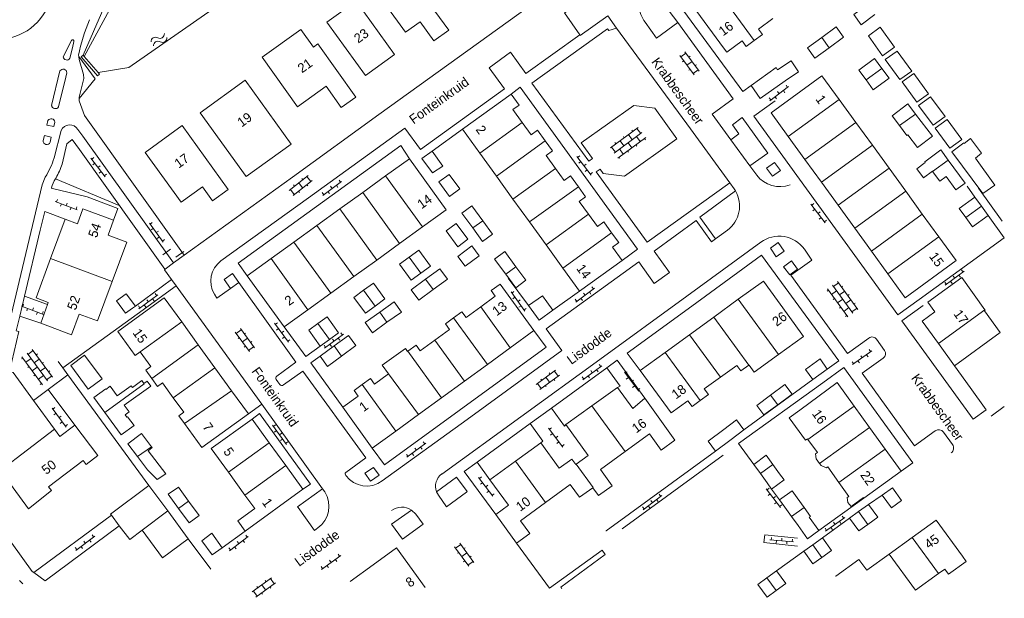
# Model space of a CAD drawing. Header units: metres. Extents: x 86385 to 87348, y 451052 to 451596.
# Tile 19 of 25: x 87159 to 87347, y 451052 to 451162. Entities that reach past the tile are written whole.
import ezdxf

# ---------------------------------------------------------------- set-up
doc = ezdxf.new("R2010")
doc.units = ezdxf.units.M
doc.linetypes.add('RI-HWA', pattern=[7.4, 5, -2.4])
for name, color, linetype, lineweight in [('B-WE-RI-HWA_TRANSPORTLEIDING-G', 150, 'RI-HWA', 18), ('bijgebouw', 8, 'Continuous', 0), ('dakrand', 8, 'Continuous', 0), ('dakrand bijgebouw', 8, 'Continuous', 0), ('hek', 8, 'Continuous', 0), ('hoofdgebouw', 8, 'Continuous', 0), ('huisnummer', 8, 'Continuous', 0), ('insteek sloot', 8, 'Continuous', 0), ('kant open verharding', 8, 'Continuous', 0), ('kant verharding', 8, 'Continuous', 0), ('kant water (FD)', 8, 'Continuous', 0), ('muur', 8, 'Continuous', 0), ('open verharding 2', 8, 'Continuous', 0), ('open verharding 4', 8, 'Continuous', 0), ('open verharding 6', 8, 'Continuous', 0), ('schutting', 8, 'Continuous', 0), ('straatnaam', 8, 'Continuous', 0), ('tussenmuur', 8, 'Continuous', 0), ('walbescherming', 8, 'Continuous', 0), ('water', 8, 'Continuous', 0)]:
    doc.layers.add(name, color=color, linetype=linetype, lineweight=lineweight)
doc.styles.add('Style-WORKING', font='WORKING.shx')

# ---------------------------------------------------------------- blocks, each defined once
blk = doc.blocks.new('OVTP6')
at = {"layer": 'open verharding 6', "color": 7, "linetype": 'Continuous', "lineweight": 0}
for p, q in [((0, 0), (4.5, 0)), ((0.25, 0), (0.25, 0.5)), ((1.25, 0), (1.25, -0.5)), ((2.25, 0), (2.25, 0.5)), ((3.25, 0), (3.25, -0.5)), ((4.25, 0), (4.25, 0.5))]:
    blk.add_line(p, q, dxfattribs=at)
blk = doc.blocks.new('OVTP4')
at = {"layer": 'open verharding 4', "color": 7, "linetype": 'Continuous', "lineweight": 0}
for p, q in [((0, 1.2), (6.6, 1.2)), ((0, 0), (6.6, 0)), ((0.3, 1.2), (0.3, 0)), ((1.3, 1.5), (1.3, 1.2)), ((1.3, 0), (1.3, -1.2)), ((2.3, 1.2), (2.3, 0)), ((3.3, 1.5), (3.3, 1.2)), ((3.3, 0), (3.3, -1.2)), ((4.3, 1.2), (4.3, 0)), ((5.3, 1.5), (5.3, 1.2)), ((5.3, 0), (5.3, -1.2)), ((6.3, 1.2), (6.3, 0)), ((0, -1.2), (6.6, -1.2)), ((0.3, -1.2), (0.3, -1.5)), ((2.3, -1.2), (2.3, -1.5)), ((4.3, -1.2), (4.3, -1.5)), ((6.3, -1.2), (6.3, -1.5))]:
    blk.add_line(p, q, dxfattribs=at)
blk = doc.blocks.new('OV2')
at = {"layer": 'open verharding 2', "color": 7, "linetype": 'Continuous', "lineweight": 0}
for p, q in [((0.27, -2.31), (0.27, 2.29)), ((0.27, 1.99), (1.47, 1.99)), ((1.47, -2.31), (1.47, 2.29)), ((-0.03, 0.99), (0.27, 0.99)), ((1.77, 0.99), (1.47, 0.99)), ((-0.03, -1.01), (0.27, -1.01)), ((0.27, -0.01), (1.47, -0.01)), ((1.77, -1.01), (1.47, -1.01)), ((0.27, -2.01), (1.47, -2.01))]:
    blk.add_line(p, q, dxfattribs=at)
blk = doc.blocks.new('WA')
at = {"layer": 'water', "color": 7, "linetype": 'Continuous', "lineweight": 0}
for centre, start, end in [((0.73, 0), 28.0724, 151.9274), ((2.23, 0.8), 208.0724, 331.9274), ((0.73, -0.9), 28.0724, 151.9274), ((2.23, -0.1), 208.0724, 331.9274)]:
    blk.add_arc(centre, 0.85, start, end, dxfattribs=at)
blk = doc.blocks.new('A$Cf75df683')
at = {"layer": 'bijgebouw', "linetype": 'Continuous', "lineweight": 13}
for p, q in [((87342.58, 451126.36), (87341.35, 451128.07)), ((87343.87, 451124.57), (87342.58, 451126.36)), ((87216.42, 451099.64), (87218.15, 451100.91)), ((87219.07, 451099.68), (87216.38, 451097.7)), ((87310.38, 451093.27), (87313.17, 451095.26)), ((87291.82, 451079.62), (87294.82, 451081.85)), ((87300.4, 451075.32), (87299.12, 451077.08)), ((87302.79, 451077.05), (87304.07, 451075.3)), ((87301.68, 451073.56), (87300.4, 451075.32)), ((87325.59, 451072.61), (87323.66, 451071.21)), ((87191.3, 451070.08), (87193.31, 451067.33)), ((87307.42, 451070.68), (87308.75, 451068.85)), ((87306.36, 451067.13), (87305.04, 451068.94)), ((87319.13, 451068.07), (87317.43, 451066.84)), ((87321.02, 451069.43), (87319.13, 451068.07)), ((87307.6, 451065.43), (87306.36, 451067.13)), ((87312.24, 451063.09), (87310.39, 451061.75)), ((87310.39, 451061.75), (87308.67, 451060.51)), ((87303.5, 451056.77), (87301.65, 451055.43)), ((87301.65, 451055.43), (87299.92, 451054.18))]:
    blk.add_line(p, q, dxfattribs=at)
at = {"layer": 'bijgebouw', "linetype": 'Continuous', "lineweight": 13, "flags": 128}
for points in [[(87237.76, 451136.86), (87239.82, 451133.99), (87237.85, 451132.68), (87235.82, 451135.46), (87237.76, 451136.86)], [(87341.35, 451128.07), (87338.34, 451125.89), (87339.57, 451124.18)], [(87339.57, 451124.18), (87340.86, 451122.39), (87343.87, 451124.57)], [(87260.79, 451106.47), (87259.63, 451108.1), (87258.8, 451109.26), (87256.16, 451107.39)], [(87256.16, 451107.39), (87258.2, 451104.62), (87260.79, 451106.47)], [(87215.97, 451103.94), (87214.26, 451102.68), (87216.42, 451099.64)], [(87218.15, 451100.91), (87219.9, 451102.2), (87217.73, 451105.24), (87215.97, 451103.94)], [(87220.48, 451097.73), (87223.2, 451099.73), (87221.82, 451101.69), (87219.07, 451099.68)], [(87216.38, 451097.7), (87217.77, 451095.74), (87220.48, 451097.73)], [(87313.17, 451095.26), (87311.79, 451097.2), (87309, 451095.2), (87310.38, 451093.27)], [(87293.41, 451083.74), (87290.41, 451081.51), (87291.82, 451079.62)], [(87299.12, 451077.08), (87301.51, 451078.82), (87302.79, 451077.05)], [(87189.37, 451068.68), (87187.4, 451071.39), (87189.36, 451072.75), (87191.3, 451070.08)], [(87323.66, 451071.21), (87325.41, 451068.78), (87327.35, 451070.18), (87325.59, 451072.61)], [(87193.31, 451067.33), (87191.37, 451065.93), (87189.37, 451068.68)], [(87308.75, 451068.85), (87309.98, 451067.16), (87309.72, 451066.98)], [(87320.9, 451065.63), (87322.78, 451066.99), (87321.02, 451069.43)], [(87317.43, 451066.84), (87319.19, 451064.4), (87320.9, 451065.63)], [(87197.7, 451061.18), (87195.78, 451059.79), (87193.8, 451062.51), (87195.73, 451063.93), (87197.7, 451061.18)], [(87312.15, 451059.32), (87314, 451060.66), (87312.24, 451063.09)], [(87308.67, 451060.51), (87310.42, 451058.08), (87312.15, 451059.32)], [(87303.41, 451053.01), (87305.26, 451054.34), (87303.5, 451056.77)], [(87299.92, 451054.18), (87301.68, 451051.75), (87303.41, 451053.01)]]:
    blk.add_lwpolyline(points, dxfattribs=at)
at = {"layer": 'dakrand', "linetype": 'Continuous', "lineweight": 0}
for p, q in [((87346.13, 451102.23), (87343.14, 451106.36)), ((87182.06, 451098.53), (87181.11, 451097.85)), ((87190.38, 451087.01), (87188.38, 451089.77)), ((87189.44, 451086.34), (87190.38, 451087.01)), ((87309.37, 451081.95), (87309.45, 451081.85))]:
    blk.add_line(p, q, dxfattribs=at)
at = {"layer": 'dakrand', "linetype": 'Continuous', "lineweight": 0, "flags": 128}
for points in [[(87305.12, 451150.26), (87307.66, 451151.99), (87306.26, 451154.08), (87303.69, 451152.36)], [(87183.12, 451095.07), (87184.07, 451095.75), (87182.06, 451098.53)], [(87229.45, 451094.34), (87228.25, 451096), (87232.65, 451099.2), (87233.07, 451098.63)], [(87188.38, 451089.77), (87186.32, 451092.63), (87185.38, 451091.95)], [(87309.45, 451081.85), (87311.29, 451079.32), (87310.93, 451079.09), (87311.04, 451078.13), (87311.7, 451077.23)], [(87311.7, 451077.23), (87311.98, 451076.84), (87312.95, 451076.4), (87313.27, 451076.62), (87315.39, 451073.64)], [(87315.39, 451073.64), (87317.3, 451070.97), (87316.98, 451070.74), (87317.11, 451069.81), (87317.7, 451069.04), (87320.08, 451070.74)], [(87320.69, 451056.86), (87319.2, 451058.92), (87314.79, 451055.74)]]:
    blk.add_lwpolyline(points, dxfattribs=at)
at = {"layer": 'dakrand bijgebouw', "linetype": 'Continuous', "lineweight": 0}
for p, q in [((87313.53, 451156.57), (87316.26, 451158.56)), ((87324.95, 451150.77), (87323.6, 451152.61)), ((87326.96, 451141.71), (87325.55, 451143.59)), ((87243.41, 451125.02), (87245.51, 451122.18)), ((87235.63, 451113.57), (87233.77, 451112.21)), ((87239.26, 451114.41), (87236.51, 451112.39)), ((87251.8, 451113.37), (87253.72, 451110.76)), ((87226.55, 451111.66), (87224.68, 451110.29)), ((87180.61, 451106.89), (87181.16, 451107.29)), ((87225, 451104.12), (87227.76, 451106.09)), ((87182.76, 451092.51), (87183.38, 451092.96)), ((87175.3, 451086.99), (87173.24, 451089.86)), ((87303.7, 451088.44), (87306.45, 451090.47)), ((87346.91, 451088.1), (87344.41, 451086.29)), ((87294.82, 451081.85), (87297.26, 451083.64)), ((87181.54, 451078.56), (87179.7, 451080.98)), ((87302.55, 451072.36), (87301.68, 451073.56)), ((87304.06, 451070.29), (87305.04, 451068.94)), ((87311.58, 451064.43), (87309.72, 451066.98))]:
    blk.add_line(p, q, dxfattribs=at)
at = {"layer": 'dakrand bijgebouw', "linetype": 'Continuous', "lineweight": 0, "flags": 128}
for points in [[(87320.86, 451164.82), (87318.21, 451162.89), (87319.61, 451160.97), (87322.26, 451162.9)], [(87316.26, 451158.56), (87314.83, 451160.53), (87312.11, 451158.54)], [(87326, 451156.68), (87323.73, 451155.05), (87321, 451158.85), (87323.28, 451160.48), (87326, 451156.68)], [(87312.11, 451158.54), (87309.36, 451156.53), (87310.79, 451154.56), (87313.53, 451156.57)], [(87323.6, 451152.61), (87322.19, 451154.53), (87319.19, 451152.32), (87320.59, 451150.42)], [(87329.27, 451152.11), (87326.98, 451150.48), (87324.24, 451154.31), (87326.53, 451155.94), (87329.27, 451152.11)], [(87320.59, 451150.42), (87321.95, 451148.56), (87324.95, 451150.77)], [(87332.47, 451147.78), (87330.26, 451146.19), (87327.48, 451150.07), (87329.7, 451151.66), (87332.47, 451147.78)], [(87335.64, 451143.44), (87333.36, 451141.77), (87330.58, 451145.56), (87332.87, 451147.23), (87335.64, 451143.44)], [(87325.55, 451143.59), (87328.56, 451145.85), (87330.01, 451143.92)], [(87330.01, 451143.92), (87333.21, 451139.67), (87330.36, 451137.53), (87328.52, 451139.98), (87328.35, 451139.85), (87326.96, 451141.71)], [(87338.81, 451139.03), (87336.55, 451137.39), (87333.76, 451141.21), (87336.02, 451142.86), (87338.81, 451139.03)], [(87342.6, 451136.46), (87340.47, 451139.22), (87339.31, 451138.31), (87339.2, 451138.44), (87336.96, 451136.69), (87342.83, 451128.76), (87345.12, 451130.36), (87341.44, 451135.51), (87342.6, 451136.46)], [(87331.78, 451134.82), (87334.83, 451137.06), (87336.26, 451135.12)], [(87333.27, 451132.95), (87333.23, 451133), (87331.51, 451131.74), (87330.22, 451133.49), (87331.86, 451134.7), (87331.78, 451134.82)], [(87336.26, 451135.12), (87339.48, 451130.74), (87337.72, 451129.45), (87335.85, 451131.99), (87334.64, 451131.09), (87333.27, 451132.95)], [(87239.07, 451130.98), (87241.07, 451128.21), (87243.04, 451129.63), (87241.04, 451132.4), (87239.07, 451130.98)], [(87247.42, 451123.55), (87245.31, 451126.42), (87243.41, 451125.02)], [(87244.59, 451120.02), (87242.36, 451123.05), (87240.43, 451121.63), (87242.66, 451118.6), (87244.59, 451120.02)], [(87245.51, 451122.18), (87247.4, 451119.6), (87249.3, 451121), (87247.42, 451123.55)], [(87242.66, 451116.76), (87244.08, 451114.88), (87246.74, 451116.89), (87245.31, 451118.77), (87242.66, 451116.76)], [(87233.41, 451116.63), (87235.23, 451117.96), (87237.46, 451114.91), (87235.63, 451113.57)], [(87253.75, 451114.77), (87251.62, 451117.66), (87249.68, 451116.23), (87251.8, 451113.37)], [(87233.77, 451112.21), (87231.54, 451115.26), (87233.41, 451116.63)], [(87237.95, 451110.41), (87240.71, 451112.44), (87239.26, 451114.41)], [(87253.72, 451110.76), (87255.66, 451112.19), (87253.75, 451114.77)], [(87226.87, 451107.27), (87228.75, 451108.65), (87226.55, 451111.66)], [(87236.51, 451112.39), (87233.76, 451110.36), (87235.21, 451108.39), (87237.95, 451110.41)], [(87181.16, 451107.29), (87179.4, 451109.6), (87177.53, 451108.25), (87179.24, 451105.92), (87180.61, 451106.89)], [(87224.68, 451110.29), (87222.81, 451108.93), (87225.02, 451105.91), (87226.87, 451107.27)], [(87227.76, 451106.09), (87230.53, 451108.06), (87231.9, 451106.14), (87229.15, 451104.18)], [(87229.15, 451104.18), (87226.37, 451102.2), (87225, 451104.12)], [(87174.79, 451093.42), (87171.46, 451097.89), (87168.81, 451095.92), (87172.14, 451091.44), (87174.79, 451093.42)], [(87173.24, 451089.86), (87175.47, 451091.47), (87175.53, 451091.38), (87176.35, 451091.97), (87177.67, 451090.14), (87180.36, 451092.07), (87180.58, 451091.76), (87182.37, 451093.05), (87182.76, 451092.51)], [(87183.38, 451092.96), (87184.09, 451091.98), (87179.02, 451088.34), (87179.93, 451087.07), (87179.2, 451086.54), (87179.53, 451086.08), (87179.66, 451086.17), (87180.88, 451084.47), (87178.4, 451082.68), (87175.3, 451086.99)], [(87306.45, 451090.47), (87305.07, 451092.33), (87302.35, 451090.29)], [(87302.35, 451090.29), (87299.71, 451088.31), (87301.06, 451086.51), (87303.7, 451088.44)], [(87297.26, 451083.64), (87295.85, 451085.55), (87293.41, 451083.74)], [(87179.7, 451080.98), (87182.31, 451082.96), (87184.23, 451080.44)], [(87184.23, 451080.44), (87184.36, 451080.28), (87183.59, 451079.69), (87186.94, 451075.3), (87185.32, 451074.17), (87183.47, 451076.04), (87181.54, 451078.56)], [(87304.07, 451075.3), (87304.94, 451074.1), (87302.55, 451072.36)], [(87307.42, 451070.68), (87306.44, 451072.02), (87304.06, 451070.29)], [(87307.6, 451065.43), (87309.41, 451062.86), (87311.58, 451064.43)]]:
    blk.add_lwpolyline(points, dxfattribs=at)
at = {"layer": 'hek', "linetype": 'Continuous', "lineweight": 0}
for p, q in [((87187.82, 451118.16), (87186.35, 451117.04)), ((87190.38, 451117.66), (87188.84, 451116.64))]:
    blk.add_line(p, q, dxfattribs=at)
at = {"layer": 'hek', "linetype": 'Continuous', "lineweight": 0, "flags": 128}
blk.add_lwpolyline([(87170.34, 451154.87), (87173.47, 451150.61), (87170.44, 451146.86)], dxfattribs=at)
at = {"layer": 'hoofdgebouw', "linetype": 'Continuous', "lineweight": 13}
for p, q in [((87299.21, 451157.92), (87300.79, 451159.07)), ((87202.1, 451150.36), (87210.88, 451138.2)), ((87243.55, 451141.03), (87252.86, 451147.74)), ((87315.44, 451146.69), (87318.62, 451142.32)), ((87318.62, 451142.32), (87321.79, 451137.95)), ((87246.86, 451136.45), (87243.55, 451141.03)), ((87308.88, 451135.26), (87305.71, 451139.63)), ((87321.79, 451137.95), (87324.96, 451133.58)), ((87250.03, 451132.06), (87246.86, 451136.45)), ((87233.43, 451135.4), (87228.89, 451132.12)), ((87312.06, 451130.89), (87308.88, 451135.26)), ((87228.89, 451132.12), (87224.51, 451128.96)), ((87253.19, 451127.7), (87250.03, 451132.06)), ((87324.96, 451133.58), (87328.13, 451129.21)), ((87315.23, 451126.52), (87312.06, 451130.89)), ((87224.51, 451128.96), (87220.14, 451125.8)), ((87328.13, 451129.21), (87331.3, 451124.84)), ((87256.35, 451123.32), (87253.19, 451127.7)), ((87318.4, 451122.15), (87315.23, 451126.52)), ((87220.14, 451125.8), (87215.77, 451122.64)), ((87331.3, 451124.84), (87334.47, 451120.48)), ((87167.72, 451123.85), (87164.95, 451116.33)), ((87215.77, 451122.64), (87211.39, 451119.49)), ((87259.52, 451118.94), (87256.35, 451123.32)), ((87231.55, 451119.22), (87235.92, 451122.38)), ((87321.57, 451117.78), (87318.4, 451122.15)), ((87211.39, 451119.49), (87207.02, 451116.33)), ((87227.18, 451116.06), (87231.55, 451119.22)), ((87262.7, 451114.54), (87259.52, 451118.94)), ((87334.47, 451120.48), (87337.75, 451115.95)), ((87324.74, 451113.41), (87321.57, 451117.78)), ((87207.02, 451116.33), (87202.48, 451113.05)), ((87222.8, 451112.9), (87227.18, 451116.06)), ((87274, 451115.99), (87265.88, 451110.15)), ((87202.48, 451113.05), (87209.53, 451103.31)), ((87265.88, 451110.15), (87262.7, 451114.54)), ((87218.43, 451109.74), (87222.8, 451112.9)), ((87214.06, 451106.58), (87218.43, 451109.74)), ((87164.39, 451107.55), (87163.08, 451103.99)), ((87296.18, 451108.57), (87291.52, 451105.18)), ((87209.53, 451103.31), (87214.06, 451106.58)), ((87189.98, 451104.25), (87193.15, 451099.88)), ((87291.52, 451105.18), (87286.87, 451101.8)), ((87334.37, 451100.11), (87331.28, 451104.39)), ((87257.19, 451102.61), (87252.66, 451099.32)), ((87286.87, 451101.8), (87282.22, 451098.42)), ((87337.42, 451095.88), (87334.37, 451100.11)), ((87193.15, 451099.88), (87196.32, 451095.51)), ((87233.07, 451098.63), (87233.14, 451098.68)), ((87252.66, 451099.32), (87248.3, 451096.14)), ((87248.3, 451096.14), (87243.95, 451092.98)), ((87184.28, 451093.47), (87183.12, 451095.07)), ((87196.32, 451095.51), (87199.49, 451091.13)), ((87298.19, 451096.01), (87296.66, 451094.9)), ((87340.42, 451091.73), (87337.42, 451095.88)), ((87185.38, 451091.95), (87184.28, 451093.47)), ((87243.95, 451092.98), (87239.57, 451089.8)), ((87273.15, 451091.77), (87268.26, 451088.24)), ((87343.48, 451087.48), (87340.42, 451091.73)), ((87239.57, 451089.8), (87235.19, 451086.61)), ((87226.34, 451080.18), (87220.72, 451087.98)), ((87268.26, 451088.24), (87263.3, 451084.66)), ((87318.27, 451088.21), (87321.24, 451084.11)), ((87190.52, 451084.85), (87189.44, 451086.34)), ((87203.4, 451085.73), (87206.67, 451081.21)), ((87235.19, 451086.61), (87230.83, 451083.44)), ((87230.83, 451083.44), (87226.34, 451080.18)), ((87321.24, 451084.11), (87324.21, 451080)), ((87206.67, 451081.21), (87209.83, 451076.85)), ((87258.48, 451081.18), (87253.68, 451077.7)), ((87324.21, 451080), (87327.26, 451075.78)), ((87253.68, 451077.7), (87248.79, 451074.15)), ((87202.05, 451071.22), (87198.9, 451075.58)), ((87209.83, 451076.85), (87213.1, 451072.33)), ((87327.26, 451075.78), (87320.17, 451070.61)), ((87187.34, 451068.18), (87183.69, 451073.05)), ((87213.1, 451072.33), (87202.08, 451064.36)), ((87268.4, 451072.61), (87269.49, 451071.12)), ((87320.17, 451070.61), (87320.08, 451070.74)), ((87191.2, 451062.87), (87187.34, 451068.18)), ((87176.58, 451067.36), (87178.07, 451065.38)), ((87249.89, 451067.54), (87253.88, 451062.07)), ((87329.37, 451063.13), (87325, 451059.97)), ((87230.94, 451061.16), (87226.5, 451057.93)), ((87236.45, 451053.58), (87230.94, 451061.16)), ((87325, 451059.97), (87320.69, 451056.86)), ((87226.5, 451057.93), (87222.12, 451054.75)), ((87314.79, 451055.74), (87314.76, 451055.72)), ((87330, 451053.08), (87334.37, 451056.24))]:
    blk.add_line(p, q, dxfattribs=at)
at = {"layer": 'hoofdgebouw', "linetype": 'Continuous', "lineweight": 13, "flags": 128}
for points in [[(87225.68, 451169.23), (87231.34, 451173.31), (87238.31, 451163.56), (87240.92, 451159.94), (87238.09, 451157.88)], [(87225.68, 451169.23), (87232.71, 451159.53), (87235.46, 451161.52), (87238.09, 451157.88)], [(87292.78, 451166.76), (87288.29, 451163.5), (87293.35, 451156.58), (87293.97, 451155.74)], [(87230.61, 451155.25), (87225.04, 451151.25), (87217.7, 451161.47), (87223.27, 451165.46), (87230.61, 451155.25)], [(87302.79, 451162.16), (87300.02, 451160.14), (87300.79, 451159.07)], [(87205.32, 451154.79), (87212.71, 451160.04), (87215.1, 451156.69), (87215.93, 451157.29)], [(87205.32, 451154.79), (87212.07, 451145.32), (87217.53, 451149.21), (87220.43, 451145.14), (87223.19, 451147.11), (87215.93, 451157.29)], [(87293.97, 451155.74), (87296.9, 451157.87), (87297.67, 451156.8), (87299.21, 451157.92)], [(87303.69, 451152.36), (87303.41, 451152.77), (87298.61, 451149.35), (87300.36, 451146.9), (87305.12, 451150.26)], [(87305.71, 451139.63), (87302.43, 451144.15), (87312.15, 451151.23), (87315.44, 451146.69)], [(87210.88, 451138.2), (87202.29, 451132), (87193.51, 451144.17), (87202.1, 451150.36)], [(87252.86, 451147.74), (87254.4, 451145.63), (87253.18, 451144.76), (87254.96, 451142.29)], [(87198.86, 451129.53), (87190.05, 451141.7), (87183, 451136.59), (87189.87, 451127.11), (87193.92, 451130.04), (87195.85, 451127.37), (87198.86, 451129.53)], [(87254.96, 451142.29), (87256.63, 451139.96), (87257.85, 451140.84), (87259.34, 451138.78)], [(87259.34, 451138.78), (87260.72, 451136.87), (87259.51, 451135.99), (87261.29, 451133.53)], [(87235.92, 451122.38), (87240.44, 451125.65), (87233.43, 451135.4)], [(87261.29, 451133.53), (87262.98, 451131.22), (87264.19, 451132.1), (87265.68, 451130.04)], [(87265.68, 451130.04), (87267.04, 451128.14), (87265.83, 451127.26), (87267.62, 451124.79)], [(87176.95, 451123.65), (87171.12, 451125.8), (87170.08, 451122.98), (87167.72, 451123.85)], [(87267.62, 451124.79), (87269.29, 451122.48), (87270.5, 451123.36), (87272, 451121.28)], [(87176.7, 451111.98), (87179.48, 451119.49), (87175.95, 451120.82), (87176.95, 451123.65)], [(87272, 451121.28), (87273.37, 451119.38), (87272.16, 451118.49), (87274, 451115.99)], [(87164.95, 451116.33), (87162.18, 451108.82), (87164.52, 451107.93), (87164.39, 451107.55)], [(87337.75, 451115.95), (87328.03, 451108.88), (87324.74, 451113.41)], [(87163.08, 451103.99), (87168.95, 451101.82), (87170.4, 451105.76), (87173.91, 451104.46), (87176.7, 451111.98)], [(87247.03, 451107.13), (87249.81, 451109.16), (87249.03, 451110.24), (87250.73, 451111.48), (87257.19, 451102.61)], [(87306.86, 451103.97), (87300.97, 451112.06), (87296.18, 451108.57)], [(87331.28, 451104.39), (87333.71, 451106.15), (87332.35, 451108.03), (87338.81, 451112.7), (87343.24, 451106.58)], [(87181.11, 451097.85), (87177.79, 451102.44), (87186.65, 451108.85), (87189.98, 451104.25)], [(87241.85, 451105.02), (87243.44, 451106.18), (87244.23, 451105.09), (87247.03, 451107.13)], [(87343.24, 451106.58), (87343.31, 451106.48), (87343.14, 451106.36)], [(87238.29, 451100.77), (87241.1, 451102.82), (87240.31, 451103.9), (87241.85, 451105.02)], [(87306.86, 451103.97), (87306.82, 451103.94), (87308.61, 451101.48), (87303.88, 451098.04)], [(87233.14, 451098.68), (87234.73, 451099.83), (87235.51, 451098.75), (87238.29, 451100.77)], [(87282.22, 451098.42), (87277.48, 451094.97), (87283.35, 451086.88), (87286.57, 451089.21), (87287.35, 451088.13), (87288.89, 451089.25)], [(87303.88, 451098.04), (87299.23, 451094.66), (87298.23, 451096.03), (87298.19, 451096.01)], [(87224.41, 451092.32), (87226, 451093.47), (87226.78, 451092.39), (87229.45, 451094.34)], [(87292.76, 451093.7), (87295.88, 451095.97), (87296.66, 451094.9)], [(87288.89, 451089.25), (87290.48, 451090.41), (87289.69, 451091.48), (87292.76, 451093.7)], [(87307.92, 451087.42), (87307.91, 451087.44), (87315.05, 451092.67), (87318.27, 451088.21)], [(87199.49, 451091.13), (87202.71, 451086.69), (87193.84, 451080.27), (87190.52, 451084.85)], [(87220.72, 451087.98), (87223.64, 451090.11), (87222.86, 451091.19), (87224.41, 451092.32)], [(87278.38, 451089.69), (87276.07, 451087.76), (87273.15, 451091.77)], [(87274.59, 451079.52), (87279.22, 451082.89), (87281.45, 451079.81), (87284.05, 451081.7), (87278.38, 451089.69)], [(87309.37, 451081.95), (87309, 451081.68), (87305.89, 451085.94), (87307.92, 451087.42)], [(87198.9, 451075.58), (87195.63, 451080.1), (87203.4, 451085.73)], [(87165.68, 451083.78), (87155.37, 451075.88), (87160.72, 451068.62), (87165.15, 451072.06), (87164.55, 451072.79), (87171.17, 451077.84), (87171.77, 451077.04), (87173.99, 451078.74), (87169.6, 451084.53)], [(87169.6, 451084.53), (87166.74, 451082.39), (87165.68, 451083.78)], [(87263.3, 451084.66), (87267.56, 451078.79), (87265.23, 451077.1)], [(87265.23, 451077.1), (87265.17, 451077.06), (87264.44, 451078.08), (87262, 451076.32), (87258.48, 451081.18)], [(87269.49, 451071.12), (87272.09, 451073.01), (87269.86, 451076.08), (87274.59, 451079.52)], [(87248.79, 451074.15), (87252.31, 451069.3), (87249.89, 451067.54)], [(87183.69, 451073.05), (87176.41, 451067.6), (87176.58, 451067.36)], [(87259.41, 451069.8), (87264.13, 451073.23), (87265.9, 451070.8), (87268.4, 451072.61)], [(87202.08, 451064.36), (87200.67, 451066.31), (87203.91, 451068.65), (87202.05, 451071.22)], [(87253.88, 451062.07), (87256.38, 451063.89), (87254.61, 451066.31), (87259.41, 451069.8)], [(87334.37, 451056.24), (87335.58, 451057.11), (87336.28, 451056.14), (87339.65, 451058.57), (87338.97, 451059.57), (87333.97, 451066.46), (87329.37, 451063.13)], [(87178.07, 451065.38), (87180.06, 451062.74), (87182.41, 451064.5)], [(87182.41, 451064.5), (87186.3, 451059.27), (87191.2, 451062.87)]]:
    blk.add_lwpolyline(points, dxfattribs=at)
at = {"layer": 'insteek sloot', "linetype": 'Continuous', "lineweight": 0, "flags": 128}
blk.add_lwpolyline([(87171.16, 451155.13), (87175.14, 451164.17), (87207.98, 451187.15)], dxfattribs=at)
at = {"layer": 'kant open verharding', "linetype": 'Continuous', "lineweight": 0}
for p, q in [((87168.93, 451157.94), (87167.39, 451154.85)), ((87168.63, 451154.58), (87169.13, 451156.53)), ((87169.13, 451156.53), (87169.42, 451157.77)), ((87170.34, 451154.87), (87170.3, 451155.13)), ((87166.74, 451152.14), (87165.16, 451145.56)), ((87171.4, 451143.61), (87190.43, 451116.99)), ((87166.95, 451140.8), (87165.63, 451135.54)), ((87171.11, 451139.68), (87170.17, 451140.99)), ((87188.39, 451115.5), (87171.11, 451139.68)), ((87186.75, 451114.33), (87170.46, 451137.14)), ((87163.95, 451131.89), (87163.37, 451130.42)), ((87270.96, 451064.38), (87270.98, 451064.35)), ((87301.23, 451063.66), (87301.07, 451062.17)), ((87307.5, 451062.98), (87301.23, 451063.66)), ((87270.18, 451060.73), (87270.78, 451059.85)), ((87307.47, 451061.47), (87301.07, 451062.17))]:
    blk.add_line(p, q, dxfattribs=at)
at = {"layer": 'kant open verharding', "linetype": 'Continuous', "lineweight": 0, "flags": 128}
for points in [[(87170.44, 451146.86), (87170.44, 451147.15), (87171.31, 451150.71), (87171.24, 451151.48), (87170.41, 451154.35), (87170.34, 451154.87)], [(87166.44, 451145.29), (87167.86, 451150.93), (87168.06, 451151.81)], [(87171.4, 451143.61), (87170.43, 451146.44), (87170.44, 451146.86)], [(87164.45, 451142.67), (87164.26, 451141.78), (87165.55, 451141.51), (87165.76, 451142.37)], [(87163.55, 451138.84), (87163.78, 451139.8), (87165.09, 451139.52), (87164.86, 451138.53)], [(87167.16, 451134.36), (87168.09, 451138.21), (87169.06, 451139.05), (87170.46, 451137.14)]]:
    blk.add_lwpolyline(points, dxfattribs=at)
at = {"layer": 'kant open verharding', "linetype": 'Continuous', "lineweight": 0, "extrusion": (0, 0, -1)}
for centre, radius, start, end in [((-87154.88, 451168.62), 10.43, 208.6334, 285.2093), ((-87205.21, 451148.18), 35.59, 11.2607, 22.7098), ((-87164.23, 451138.76), 0.678, 199.5133, 7.1771), ((-87150.14, 451140.44), 16.25, 197.5476, 211.7739), ((-87170.3, 451128.63), 5.31, 12.8216, 33.6304), ((-87170.59, 451128.43), 5.67, 33.6392, 36.0271)]:
    blk.add_arc(centre, radius, start, end, dxfattribs=at)
at = {"layer": 'kant open verharding', "linetype": 'Continuous', "lineweight": 0}
for centre, radius, start, end in [((87169.17, 451157.84), 0.26, 344.8892, 156.7709), ((87168.04, 451154.87), 0.653, 181.065, 334.4054), ((87167.35, 451151.76), 0.718, 3.8652, 148.0013), ((87165.85, 451145.63), 0.687, 185.1899, 330.7181), ((87165.07, 451142.33), 0.7, 3.4686, 150.9834), ((87168.61, 451140.01), 1.84, 32.1459, 154.5641), ((87152.98, 451139.08), 14.94, 330.6748, 341.5764)]:
    blk.add_arc(centre, radius, start, end, dxfattribs=at)
at = {"layer": 'kant verharding', "linetype": 'Continuous', "lineweight": 0}
for p, q in [((87271.28, 451162.66), (87272.97, 451160.31)), ((87298.38, 451134.01), (87294.74, 451138.99)), ((87298.38, 451134.01), (87299.69, 451132.25)), ((87165.87, 451131.57), (87178.04, 451126.48)), ((87295.39, 451129.62), (87294.56, 451130.81)), ((87339.87, 451130.14), (87341.35, 451128.07)), ((87295.63, 451129.25), (87295.39, 451129.62)), ((87342.01, 451129.76), (87346.55, 451123.49)), ((87163.87, 451125.34), (87167.72, 451123.85)), ((87291.84, 451120.09), (87294.11, 451121.75)), ((87188.44, 451115.54), (87190.47, 451117.02)), ((87186.8, 451114.34), (87188.44, 451115.54)), ((87181.16, 451107.29), (87188.03, 451112.34)), ((87188.93, 451111.15), (87188.03, 451112.34)), ((87200.88, 451111.77), (87199.32, 451110.66)), ((87252.3, 451112.61), (87256.16, 451107.39)), ((87181.5, 451105.72), (87188.93, 451111.15)), ((87205.26, 451088.55), (87188.93, 451111.15)), ((87159.09, 451105.36), (87160, 451109.15)), ((87160, 451109.15), (87164.39, 451107.55)), ((87167.29, 451095.48), (87181.5, 451105.72)), ((87159.09, 451105.36), (87163.08, 451103.99)), ((87324.08, 451098.78), (87322.57, 451100.94)), ((87166.4, 451096.7), (87167.29, 451095.48)), ((87167.29, 451095.48), (87168.27, 451094.14)), ((87271.1, 451095.49), (87260.54, 451087.81)), ((87164.5, 451091.34), (87168.27, 451094.14)), ((87168.27, 451094.14), (87183.69, 451073.05)), ((87297.26, 451083.64), (87310.38, 451093.27)), ((87161.71, 451089.27), (87164.5, 451091.34)), ((87164.5, 451091.34), (87169.6, 451084.53)), ((87161.71, 451089.27), (87165.68, 451083.78)), ((87205.26, 451088.55), (87202.71, 451086.69)), ((87216.87, 451072.43), (87205.26, 451088.55)), ((87260.54, 451087.81), (87256.46, 451084.85)), ((87256.46, 451084.85), (87246.34, 451077.51)), ((87337.05, 451080.86), (87335.32, 451083.23)), ((87270.96, 451064.38), (87291.82, 451079.62)), ((87246.34, 451077.51), (87248.79, 451074.15)), ((87274.01, 451064.75), (87293.3, 451078.85)), ((87217.27, 451071.81), (87216.87, 451072.43)), ((87238.62, 451071.85), (87238.96, 451071.21)), ((87302.55, 451072.36), (87304.06, 451070.29)), ((87311.58, 451064.43), (87320.17, 451070.61)), ((87321.02, 451069.43), (87323.66, 451071.21)), ((87234.64, 451067.57), (87233.81, 451068.36)), ((87161.74, 451056.42), (87176.58, 451067.36)), ((87312.24, 451063.09), (87317.43, 451066.84)), ((87163.92, 451054.86), (87178.07, 451065.38)), ((87197.7, 451061.18), (87202.08, 451064.36)), ((87303.5, 451056.77), (87308.67, 451060.51)), ((87159.04, 451054.93), (87159.68, 451054.28)), ((87161.74, 451056.42), (87163.92, 451054.86))]:
    blk.add_line(p, q, dxfattribs=at)
at = {"layer": 'kant verharding', "linetype": 'Continuous', "lineweight": 0, "flags": 128}
for points in [[(87190.47, 451117.02), (87211.11, 451131.89), (87227.62, 451143.82), (87269.25, 451173.85), (87279.32, 451175.84), (87295.59, 451187.7), (87327.52, 451210.88), (87336.53, 451198.46)], [(87298.61, 451149.35), (87297.05, 451148.23), (87284.88, 451164.75), (87303.38, 451178.21), (87323.3, 451192.65), (87337.11, 451173.73), (87333.77, 451171.24)], [(87284.62, 451161.36), (87280.54, 451166.88), (87277.26, 451164.53)], [(87263.7, 451163.67), (87263.05, 451163.2), (87265.93, 451159.05)], [(87265.93, 451159.05), (87266.03, 451158.9), (87271.28, 451162.66)], [(87294.56, 451130.81), (87278.77, 451119.44), (87269.07, 451132.87), (87269.8, 451133.4), (87270.39, 451132.59), (87274.49, 451132.04), (87284.47, 451139.2), (87280.24, 451145.06), (87276.22, 451145.57), (87266.22, 451138.4), (87268.34, 451135.42), (87267.65, 451134.91), (87256.81, 451149.82), (87271.23, 451160.2), (87271.48, 451159.87), (87272.97, 451160.31)], [(87272.97, 451160.31), (87287.04, 451141.08), (87294.56, 451130.81)], [(87278.4, 451161.42), (87280.58, 451158.42), (87284.62, 451161.36)], [(87294.74, 451138.99), (87291.17, 451143.88), (87295.21, 451146.82), (87284.62, 451161.36)], [(87265.93, 451159.05), (87255.64, 451151.65), (87252.7, 451155.71), (87248.64, 451152.76), (87251.56, 451148.73), (87235.54, 451137.16), (87232.58, 451141.23), (87214.16, 451127.95), (87197.46, 451115.89)], [(87252.86, 451147.74), (87254.54, 451149.03), (87276.93, 451118.11), (87274, 451115.99)], [(87330.69, 451108.53), (87326.64, 451105.6), (87299.14, 451143.51), (87303.19, 451146.45)], [(87298.38, 451134.01), (87301.83, 451136.45), (87296.92, 451143.25), (87295.07, 451141.89), (87296.31, 451140.17), (87294.74, 451138.99)], [(87202.48, 451113.05), (87200.77, 451115.44), (87231.77, 451137.89), (87233.43, 451135.4)], [(87303.08, 451134.7), (87304.23, 451133.12), (87302.69, 451132.06), (87301.56, 451133.6), (87303.08, 451134.7)], [(87163.37, 451130.42), (87157.44, 451105.55), (87154.38, 451092.91)], [(87176.95, 451123.65), (87177.77, 451125.92), (87171.92, 451128.12), (87165.1, 451129.75)], [(87295.63, 451129.25), (87288.85, 451124.26), (87291.84, 451120.09)], [(87160, 451109.15), (87163, 451121.75), (87163.87, 451125.34)], [(87343.87, 451124.57), (87346.94, 451120.3), (87330.69, 451108.53)], [(87228.25, 451073.91), (87244.42, 451085.62), (87262.52, 451098.81), (87259.55, 451102.93), (87277.2, 451115.7), (87280.13, 451111.58), (87283.03, 451113.7), (87280.12, 451117.76), (87288.16, 451123.61), (87291.07, 451119.55), (87291.84, 451120.09)], [(87300.48, 451119.46), (87286.37, 451109.16), (87269.75, 451097.07), (87239.61, 451075.23)], [(87303.42, 451116.68), (87302.3, 451118.32), (87303.76, 451119.4), (87304.94, 451117.78), (87303.42, 451116.68)], [(87277.48, 451094.97), (87274.98, 451098.29), (87287.33, 451107.27), (87300.63, 451116.98), (87315.35, 451096.84), (87313.17, 451095.26)], [(87321.1, 451101.18), (87317.05, 451098.26), (87306.18, 451113.15), (87310.23, 451116.06), (87308.79, 451118.11)], [(87306.01, 451113.23), (87304.84, 451114.79), (87306.36, 451115.88), (87307.5, 451114.31), (87306.01, 451113.23)], [(87188.03, 451112.34), (87186.68, 451114.22), (87186.8, 451114.34)], [(87200.88, 451111.77), (87199.68, 451113.5), (87198.1, 451112.32), (87199.32, 451110.66)], [(87200.88, 451111.77), (87211.76, 451096.56), (87208.1, 451093.9)], [(87196.22, 451109.58), (87196.7, 451108.78), (87199.32, 451110.66)], [(87343.48, 451087.48), (87341.03, 451085.71), (87327.38, 451104.46), (87331.43, 451107.4)], [(87159.09, 451105.36), (87158.38, 451102.55), (87158.87, 451102.41), (87157.09, 451094.78)], [(87216.42, 451099.64), (87213.66, 451097.63), (87209.53, 451103.31)], [(87226.34, 451080.18), (87228.67, 451077.01), (87242.95, 451087.34), (87259.51, 451099.41), (87257.19, 451102.61)], [(87271.1, 451095.49), (87273.04, 451096.94), (87278.38, 451089.69)], [(87333.77, 451083.45), (87329.79, 451080.61), (87319.83, 451094.49), (87323.85, 451097.36)], [(87157.09, 451094.78), (87157.8, 451094.6), (87161.71, 451089.27)], [(87209.37, 451092.22), (87213.06, 451094.88), (87225.1, 451078.32), (87221.29, 451075.55)], [(87271.1, 451095.49), (87273.64, 451092), (87273.15, 451091.77)], [(87312.29, 451092.66), (87316.35, 451095.58), (87329.48, 451077.36), (87327.26, 451075.78)], [(87208, 451093.26), (87208.33, 451092.83), (87208.7, 451092.31)], [(87312.29, 451092.66), (87296.2, 451081.03), (87299.12, 451077.08)], [(87213.1, 451072.33), (87214.55, 451073.33), (87204.85, 451086.75), (87203.4, 451085.73)], [(87260.54, 451087.81), (87262.99, 451084.39), (87263.3, 451084.66)], [(87256.46, 451084.85), (87258.89, 451081.51), (87258.48, 451081.18)], [(87150.36, 451078.81), (87149.44, 451073.28), (87161.47, 451056.61), (87161.74, 451056.42)], [(87246.34, 451077.51), (87243.9, 451075.73), (87249.89, 451067.54)], [(87227.65, 451075.02), (87226.02, 451073.87), (87224.95, 451075.39), (87226.56, 451076.5), (87227.65, 451075.02)], [(87238.62, 451071.85), (87242.43, 451074.65), (87244.47, 451071.89), (87244.35, 451071.78)], [(87212.17, 451068.85), (87212.09, 451068.99), (87216.87, 451072.43)], [(87238.96, 451071.21), (87240.53, 451069), (87244.35, 451071.78)], [(87212.17, 451068.85), (87215.31, 451064.49), (87215.95, 451064.94)], [(87233.81, 451068.36), (87230, 451065.65), (87232.11, 451062.82)], [(87232.11, 451062.82), (87236.03, 451065.69), (87234.64, 451067.57)], [(87253.88, 451062.07), (87260.14, 451053.48), (87270.18, 451060.73)], [(87262.52, 451053.42), (87262.32, 451053.65), (87270.78, 451059.85)]]:
    blk.add_lwpolyline(points, dxfattribs=at)
at = {"layer": 'kant verharding', "linetype": 'Continuous', "lineweight": 0}
for centre, radius, start, end in [((87283.36, 451165.02), 6.12, 184.5207, 215.8948), ((87304.2, 451135.78), 5.72, 218.0412, 289.3057), ((87290.7, 451126.35), 5.72, 306.5546, 30.4612), ((87303.97, 451114.72), 5.89, 35.1265, 126.3092), ((87200.26, 451112.06), 4.74, 126.1001, 211.5699), ((87321.72, 451100.33), 1.05, 35.4385, 126.205), ((87323.25, 451098.19), 1.02, 305.9813, 35.5796), ((87208.37, 451093.54), 0.454, 125.9111, 217.2801), ((87209.08, 451092.59), 0.469, 215.4554, 308.2844), ((87334.44, 451082.56), 1.11, 37.1865, 126.7404), ((87336.14, 451080.18), 1.13, 305.6664, 36.4031), ((87221.59, 451075.26), 0.418, 136.6325, 225.7138), ((87225.3, 451077.91), 4.97, 216.3955, 306.359), ((87241.3, 451072.9), 2.89, 125.9617, 201.2995), ((87213, 451069.07), 5.07, 305.5341, 32.6689), ((87231.98, 451065.61), 3.31, 56.3335, 126.1736)]:
    blk.add_arc(centre, radius, start, end, dxfattribs=at)
at = {"layer": 'kant water (FD)', "linetype": 'Continuous', "lineweight": 0}
blk.add_line((87174.05, 451151.83), (87179.92, 451152.78), dxfattribs=at)
at = {"layer": 'kant water (FD)', "linetype": 'Continuous', "lineweight": 0, "flags": 128}
blk.add_lwpolyline([(87207.98, 451187.15), (87207.41, 451185.68), (87176.17, 451163.77), (87171.37, 451154.89)], dxfattribs=at)
at = {"layer": 'muur', "linetype": 'Continuous', "lineweight": 0}
for p, q in [((87171.37, 451154.89), (87171.16, 451155.13)), ((87174.05, 451151.83), (87171.37, 451154.89)), ((87195.53, 451057.08), (87191.2, 451062.87))]:
    blk.add_line(p, q, dxfattribs=at)
at = {"layer": 'muur', "linetype": 'Continuous', "lineweight": 0, "flags": 128}
for points in [[(87171.16, 451155.13), (87170.81, 451154.82), (87173.91, 451151.2), (87174.28, 451151.51), (87174.05, 451151.83)], [(87216.38, 451097.7), (87214.6, 451096.42), (87220.72, 451087.98)]]:
    blk.add_lwpolyline(points, dxfattribs=at)
at = {"layer": 'schutting', "linetype": 'Continuous', "lineweight": 0}
for p, q in [((87237.76, 451136.86), (87243.55, 451141.03)), ((87265.88, 451110.15), (87260.79, 451106.47))]:
    blk.add_line(p, q, dxfattribs=at)
at = {"layer": 'tussenmuur', "linetype": 'Continuous', "lineweight": 0}
for p, q in [((87292.78, 451166.76), (87299.21, 451157.92)), ((87312.11, 451158.54), (87313.53, 451156.57)), ((87323.6, 451152.61), (87320.59, 451150.42)), ((87305.71, 451139.63), (87315.44, 451146.69)), ((87330.01, 451143.92), (87326.96, 451141.71)), ((87246.86, 451136.45), (87254.96, 451142.29)), ((87308.88, 451135.26), (87318.62, 451142.32)), ((87250.03, 451132.06), (87259.34, 451138.78)), ((87312.06, 451130.89), (87321.79, 451137.95)), ((87336.26, 451135.12), (87333.27, 451132.95)), ((87235.92, 451122.38), (87228.89, 451132.12)), ((87253.19, 451127.7), (87261.29, 451133.53)), ((87315.23, 451126.52), (87324.96, 451133.58)), ((87256.35, 451123.32), (87265.68, 451130.04)), ((87231.55, 451119.22), (87224.51, 451128.96)), ((87318.4, 451122.15), (87328.13, 451129.21)), ((87342.58, 451126.36), (87339.57, 451124.18)), ((87227.18, 451116.06), (87220.14, 451125.8)), ((87259.52, 451118.94), (87267.62, 451124.79)), ((87321.57, 451117.78), (87331.3, 451124.84)), ((87222.8, 451112.9), (87215.77, 451122.64)), ((87245.51, 451122.18), (87247.42, 451123.55)), ((87262.7, 451114.54), (87272, 451121.28)), ((87218.43, 451109.74), (87211.39, 451119.49)), ((87324.74, 451113.41), (87334.47, 451120.48)), ((87164.95, 451116.33), (87176.7, 451111.98)), ((87214.06, 451106.58), (87207.02, 451116.33)), ((87233.41, 451116.63), (87235.63, 451113.57)), ((87251.8, 451113.37), (87253.75, 451114.77)), ((87236.51, 451112.39), (87237.95, 451110.41)), ((87224.68, 451110.29), (87226.87, 451107.27)), ((87296.18, 451108.57), (87303.88, 451098.04)), ((87227.76, 451106.09), (87229.15, 451104.18)), ((87247.03, 451107.13), (87252.66, 451099.32)), ((87334.37, 451100.11), (87343.24, 451106.58)), ((87189.98, 451104.25), (87182.06, 451098.53)), ((87215.97, 451103.94), (87218.15, 451100.91)), ((87241.85, 451105.02), (87248.3, 451096.14)), ((87291.52, 451105.18), (87298.19, 451096.01)), ((87286.87, 451101.8), (87292.76, 451093.7)), ((87337.42, 451095.88), (87346.13, 451102.23)), ((87238.29, 451100.77), (87243.95, 451092.98)), ((87193.15, 451099.88), (87184.28, 451093.47)), ((87219.07, 451099.68), (87220.48, 451097.73)), ((87233.14, 451098.68), (87239.57, 451089.8)), ((87282.22, 451098.42), (87288.89, 451089.25)), ((87196.32, 451095.51), (87188.38, 451089.77)), ((87229.45, 451094.34), (87235.19, 451086.61)), ((87199.49, 451091.13), (87190.52, 451084.85)), ((87224.41, 451092.32), (87230.83, 451083.44)), ((87302.35, 451090.29), (87303.7, 451088.44)), ((87268.26, 451088.24), (87274.59, 451079.52)), ((87318.27, 451088.21), (87309.45, 451081.85)), ((87321.24, 451084.11), (87311.7, 451077.23)), ((87206.67, 451081.21), (87198.9, 451075.58)), ((87181.54, 451078.56), (87184.23, 451080.44)), ((87324.21, 451080), (87315.39, 451073.64)), ((87253.68, 451077.7), (87259.41, 451069.8)), ((87209.83, 451076.85), (87202.05, 451071.22)), ((87300.4, 451075.32), (87302.79, 451077.05)), ((87189.37, 451068.68), (87191.3, 451070.08)), ((87182.41, 451064.5), (87187.34, 451068.18)), ((87306.36, 451067.13), (87308.75, 451068.85)), ((87319.13, 451068.07), (87320.9, 451065.63)), ((87329.37, 451063.13), (87334.37, 451056.24)), ((87310.39, 451061.75), (87312.15, 451059.32)), ((87325, 451059.97), (87330, 451053.08)), ((87301.65, 451055.43), (87303.41, 451053.01))]:
    blk.add_line(p, q, dxfattribs=at)
at = {"layer": 'tussenmuur', "linetype": 'Continuous', "lineweight": 0, "flags": 128}
for points in [[(87175.3, 451086.99), (87182.82, 451092.42), (87182.76, 451092.51)], [(87265.23, 451077.1), (87268.46, 451072.65), (87268.4, 451072.61)]]:
    blk.add_lwpolyline(points, dxfattribs=at)
at = {"layer": 'walbescherming', "linetype": 'Continuous', "lineweight": 0, "flags": 128}
blk.add_lwpolyline([(87310.05, 451235.11), (87308.19, 451233.17), (87307.9, 451232.86), (87307.31, 451232.21), (87306.42, 451231.53), (87293.54, 451223.17), (87285.6, 451218.18), (87281.28, 451216.25), (87277.67, 451214.5), (87260.09, 451205.99), (87244.5, 451197.83), (87179.92, 451152.78)], dxfattribs=at)
at = {"layer": 'open verharding 2', "linetype": 'Continuous', "lineweight": 0}
for p, rotation in [((87286.17, 451153.09), 36.50328298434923), ((87213.2, 451129.6), 128.0156604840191), ((87202.75, 451101.3), 216.090567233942), ((87259.32, 451093.93), 306.2969589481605), ((87244.61, 451060.34), 216.090567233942), ((87205.13, 451054.32), 306.2969589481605)]:
    blk.add_blockref('OV2', p, dxfattribs=dict(at, rotation=rotation))
at = {"layer": 'open verharding 4', "linetype": 'Continuous', "lineweight": 0}
for p, rotation in [((87272.48, 451136.48), 36.29695894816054), ((87314.16, 451111.26), 306.136844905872), ((87160.46, 451098.31), 306.2168846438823)]:
    blk.add_blockref('OVTP4', p, dxfattribs=dict(at, rotation=rotation))
at = {"layer": 'open verharding 6', "linetype": 'Continuous', "lineweight": 0}
for p, rotation in [((87302.19, 451146.45), 36.7896996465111), ((87172.65, 451135.53), 307.0005370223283), ((87265.37, 451135.84), 307.1563741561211), ((87216.89, 451128.38), 36.7896996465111), ((87165.84, 451127.23), 339.2628518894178), ((87310.04, 451126.74), 307.1563741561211), ((87183.81, 451123.12), 305.9641562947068), ((87335.66, 451111.28), 36.01052540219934), ((87181.8, 451106.75), 36.01052540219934), ((87252.83, 451109.97), 306.0105254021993), ((87265.16, 451108.02), 36.7896996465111), ((87159.41, 451107.26), 339.2628518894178), ((87207.71, 451104.01), 305.9641562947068), ((87217.24, 451099.24), 36.29695894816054), ((87318, 451096.1), 35.51769786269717), ((87266.52, 451093.21), 36.7896996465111), ((87274.46, 451094.66), 307.1563741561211), ((87165.24, 451087.81), 306.2507558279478), ((87207.33, 451084.53), 305.9641562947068), ((87259.98, 451083.96), 307.1563741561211), ((87232.96, 451078.43), 36.74379669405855), ((87246.64, 451074.57), 307.1563741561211), ((87301.51, 451072.42), 307.1563741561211), ((87278, 451068.42), 36.7896996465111), ((87312.84, 451064.32), 35.51769786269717), ((87169.78, 451060.67), 37.03038960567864), ((87199.08, 451060.61), 36.7896996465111), ((87302.22, 451062.66), 355.2392130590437), ((87216.67, 451057.04), 36.01052540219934)]:
    blk.add_blockref('OVTP6', p, dxfattribs=dict(at, rotation=rotation))
at = {"layer": 'water', "linetype": 'Continuous', "lineweight": 0, "rotation": 32.08436154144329}
blk.add_blockref('WA', (87184.36, 451157.34), dxfattribs=at)
at = {"layer": 'huisnummer', "linetype": 'Continuous', "lineweight": 0, "style": 'Style-WORKING'}
for s, rotation, p in [('23', 35.6776, (87223.67, 451157.35)), ('16', 36.0906, (87293.27, 451158.72)), ('21', 35.1515, (87212.92, 451151.66)), ('1', 305.7241, (87310.85, 451146.74)), ('19', 36.297, (87201.42, 451141.33)), ('2', 305.8041, (87246, 451140.94)), ('17', 35.6776, (87189.41, 451133.49)), ('14', 35.6776, (87235.75, 451125.72)), ('54', 70.0071, (87173.75, 451120.18)), ('15', 305.7241, (87332.51, 451116.75)), ('14', 305.8041, (87265.19, 451114.45)), ('52', 70.0071, (87169.74, 451106.35)), ('2', 35.6776, (87210.45, 451107.26)), ('13', 36.0906, (87250.07, 451105.3)), ('26', 36.0906, (87303.5, 451103.31)), ('17', 305.8041, (87337.16, 451105.78)), ('15', 305.471, (87180.53, 451102.17)), ('18', 36.0906, (87284.29, 451089.44)), ('1', 36.0906, (87224.68, 451087.01)), ('16', 305.2314, (87310.16, 451086.74)), ('7', 305.4378, (87193.87, 451084.22)), ('16', 36.0906, (87276.71, 451082.95)), ('5', 305.471, (87197.84, 451079.51)), ('50', 37.317, (87164.11, 451075.03)), ('22', 305.2314, (87319.37, 451075.05)), ('1', 305.4378, (87205.22, 451069.8)), ('10', 36.0906, (87254.58, 451068.02)), ('45', 35.6776, (87332.53, 451060.85)), ('8', 35.6776, (87233.52, 451053.52))]:
    blk.add_text(s, height=1.8, rotation=rotation, dxfattribs=at).set_placement(p)
at = {"layer": 'straatnaam', "linetype": 'Continuous', "lineweight": 13, "style": 'Style-WORKING'}
for s, rotation, p in [('Krabbescheer', 305.8041, (87279.51, 451153.87)), ('Fonteinkruid', 35.6776, (87234.22, 451141.91)), ('Lisdodde', 36.0906, (87264.32, 451096.03)), ('Fonteinkruid', 305.471, (87203.23, 451094.83)), ('Krabbescheer', 305.8041, (87329.09, 451093.53)), ('Lisdodde', 36.0906, (87212.38, 451057.5))]:
    blk.add_text(s, height=1.8, rotation=rotation, dxfattribs=at).set_placement(p)

msp = doc.modelspace()

# ---------------------------------------------------------------- block references
at = {"layer": 'B-WE-RI-HWA_TRANSPORTLEIDING-G'}
msp.add_blockref('A$Cf75df683', (0, 0), dxfattribs=at)

doc.saveas('drawing.dxf')
